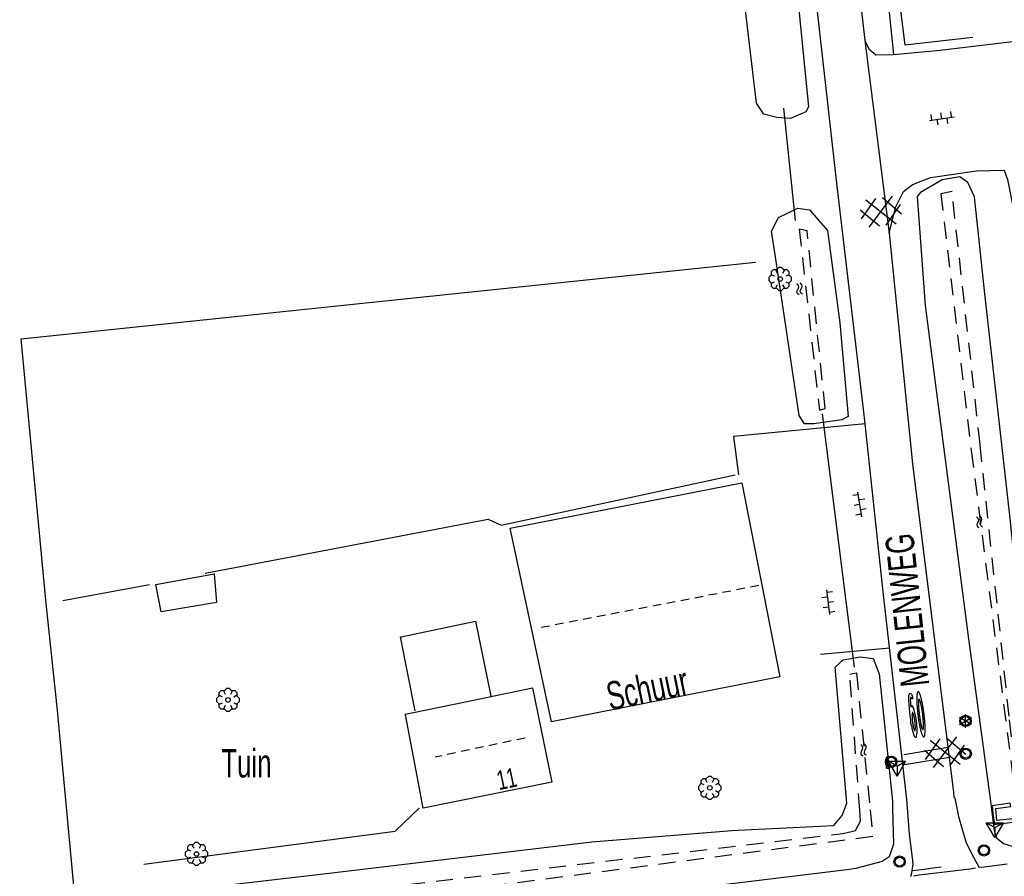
# Model space of a CAD drawing. Extents: x 99796 to 103543, y 406299 to 407646.
# Tile 82 of 85: x 103185 to 103272, y 406785 to 406860. Entities that reach past the tile are written whole.
import ezdxf
from ezdxf.enums import TextEntityAlignment as Align

# ---------------------------------------------------------------- set-up
doc = ezdxf.new("R2010")
doc.units = 0
doc.linetypes.add('Noklijn', pattern=[1.25, 0.75, -0.5])
doc.linetypes.add('Slootbodem', pattern=[2.5, 1.5, -1])
for name, color, linetype in [('1101', 252, 'CONTINUOUS'), ('1104', 252, 'CONTINUOUS'), ('1110', 252, 'CONTINUOUS'), ('1209', 252, 'CONTINUOUS'), ('1211', 252, 'CONTINUOUS'), ('1233', 252, 'CONTINUOUS'), ('1404', 252, 'CONTINUOUS'), ('1406', 252, 'Slootbodem'), ('1604', 252, 'CONTINUOUS'), ('1605', 252, 'CONTINUOUS'), ('1701', 252, 'CONTINUOUS'), ('1901', 252, 'Noklijn'), ('2005', 252, 'Raster'), ('2006', 252, 'Heg haag'), ('2401', 252, 'CONTINUOUS'), ('2701', 252, 'CONTINUOUS'), ('2901', 252, 'CONTINUOUS'), ('3001', 252, 'CONTINUOUS'), ('3302', 252, 'CONTINUOUS'), ('3701', 252, 'CONTINUOUS'), ('4411', 252, 'CONTINUOUS'), ('4413', 252, 'CONTINUOUS'), ('4501', 252, 'CONTINUOUS'), ('4502', 252, 'CONTINUOUS'), ('4601', 252, 'CONTINUOUS')]:
    doc.layers.add(name, color=color, linetype=linetype)
doc.layers.add('1208', color=252, linetype='CONTINUOUS', lineweight=30)
doc.linetypes.add('Heg haag', pattern='A,4,-1,[4,dgnlstyle.shx,S=0.004016,R=0,X=0,Y=0],-1', length=6)
doc.linetypes.add('Raster', pattern='A,4,-1,[1,dgnlstyle.shx,S=0.004,R=0,X=0,Y=0],-1', length=6)

# ---------------------------------------------------------------- blocks, each defined once
blk = doc.blocks.new('BOOM', base_point=(97503.821083, 403507.602474))
at = {"layer": '2901'}
for points in [[(97503.491578, 403508.39797, 0), (97503.202364, 403508.39797, 0), (97503.025588, 403508.221193, 0), (97503.025588, 403507.931979, 0)], [(97504.071083, 403508.102474, 0), (97504.196083, 403508.352474, 0), (97503.946083, 403508.602474, 0), (97503.696083, 403508.602474, 0), (97503.446083, 403508.352474, 0), (97503.571083, 403508.102474, 0)], [(97504.616578, 403507.931979, 0), (97504.616578, 403508.221193, 0), (97504.439801, 403508.39797, 0), (97504.150588, 403508.39797, 0)], [(97503.321083, 403507.852474, 0), (97503.071083, 403507.977474, 0), (97502.821083, 403507.727474, 0), (97502.821083, 403507.477474, 0), (97503.071083, 403507.227474, 0), (97503.321083, 403507.352474, 0)], [(97503.025588, 403507.27297, 0), (97503.025588, 403506.983756, 0), (97503.202364, 403506.806979, 0), (97503.491578, 403506.806979, 0)], [(97504.150588, 403506.806979, 0), (97504.439801, 403506.806979, 0), (97504.616578, 403506.983756, 0), (97504.616578, 403507.27297, 0)], [(97504.321083, 403507.352474, 0), (97504.571083, 403507.227474, 0), (97504.821083, 403507.477474, 0), (97504.821083, 403507.727474, 0), (97504.571083, 403507.977474, 0), (97504.321083, 403507.852474, 0)], [(97503.571083, 403507.102474, 0), (97503.446083, 403506.852474, 0), (97503.696083, 403506.602474, 0), (97503.946083, 403506.602474, 0), (97504.196083, 403506.852474, 0), (97504.071083, 403507.102474, 0)]]:
    blk.add_polyline3d(points, dxfattribs=at)
blk.add_circle((97503.821083, 403507.602474), 0.2, dxfattribs=at)
blk.add_circle((97503.821083, 403507.602474), 0.2, dxfattribs=at)
blk = doc.blocks.new('100', base_point=(97530.523591, 404577.892233))
at = {"layer": '3302'}
blk.add_polyline3d([(97529.773591, 404578.324233, 0), (97531.273591, 404578.324233, 0), (97530.523591, 404577.024233, 0)], close=True, dxfattribs=at)
for points in [[(97530.523591, 404577.892233, 0), (97529.773591, 404578.324233, 0)], [(97530.523591, 404577.892233, 0), (97531.273591, 404578.324233, 0)], [(97530.523591, 404577.892233, 0), (97530.523591, 404577.024233, 0)]]:
    blk.add_polyline3d(points, dxfattribs=at)
blk = doc.blocks.new('LICHTMAST', base_point=(106423.199838, 404577.892233))
at = {"layer": '2701'}
for points in [[(106423.199838, 404577.292233, 0), (106423.199838, 404578.492233, 0)], [(106422.680222, 404577.592233, 0), (106423.719453, 404578.192234, 0)], [(106423.719453, 404577.592234, 0), (106422.680222, 404578.192233, 0)]]:
    blk.add_polyline3d(points, dxfattribs=at)
blk = doc.blocks.new('VERKEERSBORD', base_point=(97503.821083, 403507.602474))
at = {"layer": '2401'}
for radius in [0.5, 0.5, 0.4, 0.4]:
    blk.add_circle((97503.821083, 403507.602474), radius, dxfattribs=at)
blk = doc.blocks.new('PAALTJE', base_point=(97500.879966, 403507.602474))
at = {"layer": '3001'}
for points in [[(97500.929966, 403508.552474, 0), (97500.979966, 403508.552474, 0), (97500.979966, 403508.502474, 0), (97500.929966, 403508.502474, 0), (97500.979966, 403507.602474, 0), (97500.779966, 403507.602474, 0), (97500.829966, 403508.502474, 0), (97500.779966, 403508.502474, 0), (97500.779966, 403508.552474, 0), (97500.829966, 403508.552474, 0)], [(97500.829966, 403508.552474, 0), (97500.779966, 403508.552474, 0), (97500.779966, 403508.502474, 0), (97500.829966, 403508.502474, 0), (97500.779966, 403507.602474, 0), (97500.979966, 403507.602474, 0), (97500.929966, 403508.502474, 0), (97500.979966, 403508.502474, 0), (97500.979966, 403508.552474, 0), (97500.929966, 403508.552474, 0)]]:
    blk.add_polyline3d(points, dxfattribs=at)
blk.add_arc((97500.879966, 403508.552474), 0.05, 0, 180, dxfattribs=at)
blk.add_arc((97500.879966, 403508.552474), 0.05, 0, 180, dxfattribs=at)
blk = doc.blocks.new('WATERSYMBOOL', base_point=(97503.821083, 403517.176353))
at = {"layer": '4601'}
for points in [[(97503.321083, 403517.326353, 0), (97503.383583, 403517.388853, 0), (97503.508583, 403517.451353, 0), (97503.633583, 403517.451353, 0), (97503.758583, 403517.388853, 0), (97503.821083, 403517.326353, 0), (97503.883583, 403517.263853, 0), (97504.008583, 403517.201353, 0), (97504.133583, 403517.201353, 0), (97504.258583, 403517.263853, 0), (97504.321083, 403517.326353, 0)], [(97503.321083, 403517.026353, 0), (97503.383583, 403517.088853, 0), (97503.508583, 403517.151353, 0), (97503.633583, 403517.151353, 0), (97503.758583, 403517.088853, 0), (97503.821083, 403517.026353, 0), (97503.883583, 403516.963853, 0), (97504.008583, 403516.901353, 0), (97504.133583, 403516.901353, 0), (97504.258583, 403516.963853, 0), (97504.321083, 403517.026353, 0)]]:
    blk.add_polyline3d(points, dxfattribs=at)
blk = doc.blocks.new('TEKST_60', base_point=(97500.879966, 403507.602474))
at = {"layer": '1233'}
for points in [[(97501.529114, 403508.315661, 0), (97501.530074, 403508.310162, 0), (97501.532959, 403508.304676, 0), (97501.537762, 403508.299214, 0), (97501.544473, 403508.293791, 0), (97501.553073, 403508.288419, 0), (97501.563544, 403508.283112, 0), (97501.575859, 403508.277881, 0), (97501.589989, 403508.27274, 0), (97501.6059, 403508.267701, 0), (97501.623553, 403508.262776, 0), (97501.642907, 403508.257977, 0), (97501.663914, 403508.253316, 0), (97501.686523, 403508.248804, 0), (97501.710682, 403508.244451, 0), (97501.73633, 403508.24027, 0), (97501.763407, 403508.236267, 0), (97501.791846, 403508.232456, 0), (97501.82158, 403508.228843, 0), (97501.852538, 403508.225437, 0), (97501.884642, 403508.222247, 0), (97501.91782, 403508.219282, 0), (97501.951988, 403508.216547, 0), (97501.987066, 403508.21405, 0), (97502.022964, 403508.211796, 0), (97502.059602, 403508.20979, 0), (97502.09689, 403508.208039, 0), (97502.134739, 403508.206545, 0), (97502.173057, 403508.205314, 0), (97502.211745, 403508.204346, 0), (97502.250723, 403508.203645, 0), (97502.290584, 403508.206804, 0), (97502.329842, 403508.206641, 0), (97502.3691, 403508.206749, 0), (97502.408268, 403508.207125, 0), (97502.447246, 403508.207771, 0), (97502.485943, 403508.208684, 0), (97502.524261, 403508.209862, 0), (97502.562108, 403508.211302, 0), (97502.599395, 403508.213, 0), (97502.636042, 403508.214954, 0), (97502.671938, 403508.217157, 0), (97502.707025, 403508.219605, 0), (97502.741191, 403508.222292, 0), (97502.774376, 403508.22521, 0), (97502.806482, 403508.228354, 0), (97502.837447, 403508.231716, 0), (97502.867192, 403508.235286, 0), (97502.895636, 403508.239058, 0), (97502.922018, 403508.239431, 0), (97502.947672, 403508.243577, 0), (97502.971845, 403508.247896, 0), (97502.994458, 403508.252376, 0), (97503.015471, 403508.257007, 0), (97503.034833, 403508.261779, 0), (97503.052495, 403508.266678, 0), (97503.068406, 403508.271694, 0), (97503.082547, 403508.276815, 0), (97503.094868, 403508.282029, 0), (97503.105348, 403508.287322, 0), (97503.113958, 403508.292681, 0), (97503.120667, 403508.298095, 0), (97503.125486, 403508.303549, 0), (97503.128375, 403508.309032, 0), (97503.129067, 403508.312623, 0), (97503.128381, 403508.320027, 0), (97503.125498, 403508.325514, 0), (97503.120695, 403508.330975, 0), (97503.113982, 403508.336399, 0), (97503.105388, 403508.34177, 0), (97503.094914, 403508.347078, 0), (97503.0826, 403508.352309, 0), (97503.068465, 403508.35745, 0), (97503.05256, 403508.362488, 0), (97503.034905, 403508.367412, 0), (97503.015549, 403508.372211, 0), (97502.994543, 403508.376873, 0), (97502.971937, 403508.381385, 0), (97502.94778, 403508.385737, 0), (97502.922133, 403508.38992, 0), (97502.895056, 403508.393922, 0), (97502.866609, 403508.397734, 0), (97502.836882, 403508.401347, 0), (97502.805924, 403508.404753, 0), (97502.773816, 403508.407942, 0), (97502.740638, 403508.410907, 0), (97502.70647, 403508.413642, 0), (97502.671392, 403508.41614, 0), (97502.635728, 403508.416385, 0), (97502.599084, 403508.418312, 0), (97502.56178, 403508.419988, 0), (97502.523925, 403508.421412, 0), (97502.485601, 403508.422578, 0), (97502.446896, 403508.423484, 0), (97502.407911, 403508.42413, 0), (97502.368737, 403508.424512, 0), (97502.329472, 403508.42463, 0), (97502.290198, 403508.424484, 0), (97502.251024, 403508.424073, 0), (97502.212039, 403508.423399, 0), (97502.173336, 403508.422464, 0), (97502.135012, 403508.42127, 0), (97502.097158, 403508.419818, 0), (97502.059855, 403508.418115, 0), (97502.023213, 403508.416162, 0), (97501.9873, 403508.413966, 0), (97501.952218, 403508.411531, 0), (97501.918036, 403508.408863, 0), (97501.884855, 403508.405968, 0), (97501.852742, 403508.402854, 0), (97501.821776, 403508.399529, 0), (97501.792034, 403508.395998, 0), (97501.763587, 403508.392273, 0), (97501.736502, 403508.388361, 0), (97501.710847, 403508.384272, 0), (97501.686682, 403508.380016, 0), (97501.664066, 403508.375602, 0), (97501.643053, 403508.371043, 0), (97501.623693, 403508.366348, 0), (97501.605968, 403508.363512, 0), (97501.59005, 403508.358495, 0), (97501.575912, 403508.353374, 0), (97501.56359, 403508.348161, 0), (97501.553112, 403508.342868, 0), (97501.544504, 403508.337508, 0), (97501.537785, 403508.332094, 0), (97501.532974, 403508.32664, 0), (97501.529806, 403508.319252, 0)], [(97500.879966, 403507.602474, 0), (97500.881649, 403507.587424, 0), (97500.888877, 403507.573963, 0), (97500.900901, 403507.560569, 0), (97500.917692, 403507.547273, 0), (97500.939209, 403507.534108, 0), (97500.965401, 403507.521106, 0), (97500.996205, 403507.508299, 0), (97501.031546, 403507.495716, 0), (97501.071338, 403507.483388, 0), (97501.115488, 403507.471346, 0), (97501.163887, 403507.459617, 0), (97501.21642, 403507.44823, 0), (97501.27296, 403507.437212, 0), (97501.333371, 403507.426592, 0), (97501.397506, 403507.416392, 0), (97501.465212, 403507.406639, 0), (97501.536326, 403507.397356, 0), (97501.610675, 403507.388565, 0), (97501.688082, 403507.380288, 0), (97501.76836, 403507.372544, 0), (97501.851314, 403507.36535, 0), (97501.936747, 403507.358727, 0), (97502.024447, 403507.35269, 0), (97502.114218, 403507.347252, 0), (97502.205818, 403507.342426, 0), (97502.299049, 403507.338225, 0), (97502.39368, 403507.334659, 0), (97502.48948, 403507.331736, 0), (97502.586221, 403507.329463, 0), (97502.683672, 403507.327846, 0), (97502.781592, 403507.326889, 0), (97502.879742, 403507.326593, 0), (97502.977902, 403507.32696, 0), (97503.075822, 403507.327989, 0), (97503.173261, 403507.329677, 0), (97503.27, 403507.332021, 0), (97503.365799, 403507.335013, 0), (97503.460427, 403507.338649, 0), (97503.553655, 403507.342917, 0), (97503.645262, 403507.34781, 0), (97503.735018, 403507.353314, 0), (97503.822724, 403507.359415, 0), (97503.908149, 403507.366101, 0), (97503.991093, 403507.373354, 0), (97504.071367, 403507.381157, 0), (97504.14877, 403507.389491, 0), (97504.223112, 403507.398336, 0), (97504.294223, 403507.407671, 0), (97504.361913, 403507.417474, 0), (97504.426043, 403507.42772, 0), (97504.486451, 403507.438384, 0), (97504.542979, 403507.449443, 0), (97504.595505, 403507.460869, 0), (97504.643901, 403507.472633, 0), (97504.688036, 403507.484707, 0), (97504.727819, 403507.497064, 0), (97504.763152, 403507.509673, 0), (97504.793943, 403507.522503, 0), (97504.820134, 403507.535524, 0), (97504.841634, 403507.548704, 0), (97504.858422, 403507.562012, 0), (97504.87043, 403507.575415, 0), (97504.877646, 403507.588882, 0), (97504.879966, 403507.602474, 0), (97504.877637, 403507.615874, 0), (97504.87041, 403507.629335, 0), (97504.858393, 403507.642731, 0), (97504.841595, 403507.656026, 0), (97504.820085, 403507.66919, 0), (97504.793885, 403507.682192, 0), (97504.763084, 403507.695, 0), (97504.727742, 403507.707583, 0), (97504.68795, 403507.71991, 0), (97504.643806, 403507.731954, 0), (97504.595402, 403507.743683, 0), (97504.542867, 403507.75507, 0), (97504.486332, 403507.766086, 0), (97504.425915, 403507.776708, 0), (97504.361778, 403507.786906, 0), (97504.294081, 403507.79666, 0), (97504.222963, 403507.805943, 0), (97504.148615, 403507.814734, 0), (97504.071206, 403507.823012, 0), (97503.990926, 403507.830756, 0), (97503.907977, 403507.837948, 0), (97503.822547, 403507.844571, 0), (97503.734837, 403507.85061, 0), (97503.645076, 403507.856048, 0), (97503.553466, 403507.860873, 0), (97503.460235, 403507.865074, 0), (97503.365604, 403507.86864, 0), (97503.269804, 403507.871563, 0), (97503.173063, 403507.873836, 0), (97503.075622, 403507.875453, 0), (97502.977702, 403507.87641, 0), (97502.879542, 403507.876706, 0), (97502.781392, 403507.876339, 0), (97502.683472, 403507.87531, 0), (97502.586023, 403507.873622, 0), (97502.489284, 403507.871278, 0), (97502.393485, 403507.868286, 0), (97502.298857, 403507.86465, 0), (97502.205629, 403507.860381, 0), (97502.114032, 403507.85549, 0), (97502.024266, 403507.849986, 0), (97501.93657, 403507.843884, 0), (97501.851142, 403507.837198, 0), (97501.768193, 403507.829945, 0), (97501.687921, 403507.822142, 0), (97501.61052, 403507.813809, 0), (97501.536177, 403507.804963, 0), (97501.46507, 403507.795628, 0), (97501.397371, 403507.785825, 0), (97501.333243, 403507.77558, 0), (97501.272841, 403507.764914, 0), (97501.216308, 403507.753856, 0), (97501.163784, 403507.742431, 0), (97501.115393, 403507.730667, 0), (97501.071252, 403507.718591, 0), (97501.031469, 403507.706235, 0), (97500.996137, 403507.693626, 0), (97500.965343, 403507.680796, 0), (97500.93916, 403507.667775, 0), (97500.917652, 403507.654595, 0), (97500.900871, 403507.641287, 0), (97500.888857, 403507.627883, 0), (97500.881639, 403507.614417, 0)], [(97501.529368, 403507.601157, 0), (97501.530997, 403507.593796, 0), (97501.535875, 403507.586454, 0), (97501.54399, 403507.579148, 0), (97501.555324, 403507.571897, 0), (97501.569847, 403507.564718, 0), (97501.587526, 403507.557627, 0), (97501.608318, 403507.550642, 0), (97501.632172, 403507.54378, 0), (97501.659032, 403507.537057, 0), (97501.688833, 403507.530491, 0), (97501.721502, 403507.524096, 0), (97501.756961, 403507.517887, 0), (97501.795125, 403507.511881, 0), (97501.835902, 403507.506091, 0), (97501.879194, 403507.50053, 0), (97501.924895, 403507.495214, 0), (97501.972897, 403507.490153, 0), (97502.023079, 403507.485362, 0), (97502.075331, 403507.480851, 0), (97502.129514, 403507.47663, 0), (97502.185507, 403507.47271, 0), (97502.24318, 403507.469103, 0), (97502.302373, 403507.465812, 0), (97502.362967, 403507.462851, 0), (97502.4248, 403507.460223, 0), (97502.487734, 403507.457936, 0), (97502.551608, 403507.455995, 0), (97502.616272, 403507.454406, 0), (97502.681576, 403507.45317, 0), (97502.747349, 403507.452293, 0), (97502.813443, 403507.451775, 0), (97502.880029, 403507.450275, 0), (97502.94595, 403507.451823, 0), (97503.012054, 403507.452389, 0), (97503.077827, 403507.453315, 0), (97503.14312, 403507.454598, 0), (97503.207792, 403507.456235, 0), (97503.271665, 403507.458222, 0), (97503.334587, 403507.460555, 0), (97503.396428, 403507.463228, 0), (97503.45701, 403507.466234, 0), (97503.516211, 403507.469567, 0), (97503.573871, 403507.473217, 0), (97503.629861, 403507.477177, 0), (97503.684051, 403507.481437, 0), (97503.73629, 403507.485986, 0), (97503.786478, 403507.490815, 0), (97503.834476, 403507.49591, 0), (97503.880174, 403507.50126, 0), (97503.923461, 403507.506852, 0), (97503.964227, 403507.512672, 0), (97504.002392, 403507.518706, 0), (97504.037847, 403507.52494, 0), (97504.070512, 403507.53136, 0), (97504.100306, 403507.537948, 0), (97504.127159, 403507.54469, 0), (97504.151011, 403507.551569, 0), (97504.171793, 403507.558569, 0), (97504.189464, 403507.565673, 0), (97504.203984, 403507.572863, 0), (97504.215314, 403507.580122, 0), (97504.223423, 403507.587434, 0), (97504.228301, 403507.59478, 0), (97504.229919, 403507.602142, 0), (97504.228296, 403507.609503, 0), (97504.223412, 403507.616845, 0), (97504.215298, 403507.62415, 0), (97504.203963, 403507.631402, 0), (97504.189437, 403507.638582, 0), (97504.171761, 403507.645672, 0), (97504.150974, 403507.652657, 0), (97504.127117, 403507.659519, 0), (97504.100259, 403507.666241, 0), (97504.07046, 403507.672808, 0), (97504.037791, 403507.679203, 0), (97504.002332, 403507.685411, 0), (97503.964162, 403507.691419, 0), (97503.923391, 403507.697209, 0), (97503.8801, 403507.702769, 0), (97503.834399, 403507.708086, 0), (97503.786397, 403507.713145, 0), (97503.736205, 403507.717937, 0), (97503.683963, 403507.722449, 0), (97503.62977, 403507.726669, 0), (97503.573777, 403507.730588, 0), (97503.516114, 403507.734197, 0), (97503.456911, 403507.737486, 0), (97503.396327, 403507.740449, 0), (97503.334892, 403507.741248, 0), (97503.27156, 403507.745363, 0), (97503.207686, 403507.747303, 0), (97503.143012, 403507.748894, 0), (97503.077718, 403507.750128, 0), (97503.011945, 403507.751006, 0), (97502.945841, 403507.751524, 0), (97502.879587, 403507.751681, 0), (97502.813334, 403507.751475, 0), (97502.74724, 403507.750909, 0), (97502.681467, 403507.749984, 0), (97502.616164, 403507.748702, 0), (97502.551502, 403507.747064, 0), (97502.487629, 403507.745077, 0), (97502.424697, 403507.742744, 0), (97502.362866, 403507.740072, 0), (97502.302274, 403507.737065, 0), (97502.243083, 403507.733733, 0), (97502.185413, 403507.730082, 0), (97502.129423, 403507.726122, 0), (97502.075243, 403507.721862, 0), (97502.022994, 403507.717312, 0), (97501.972816, 403507.712484, 0), (97501.924818, 403507.707389, 0), (97501.87912, 403507.70204, 0), (97501.835832, 403507.696448, 0), (97501.79506, 403507.690628, 0), (97501.7569, 403507.684592, 0), (97501.721445, 403507.678358, 0), (97501.688781, 403507.671939, 0), (97501.658985, 403507.665351, 0), (97501.63213, 403507.658609, 0), (97501.608281, 403507.651729, 0), (97501.587494, 403507.644729, 0), (97501.56982, 403507.637627, 0), (97501.555303, 403507.630436, 0), (97501.543974, 403507.623176, 0), (97501.535864, 403507.615865, 0), (97501.530992, 403507.608519, 0)]]:
    blk.add_polyline3d(points, close=True, dxfattribs=at)
blk.add_polyline3d([(97501.979123, 403508.556994, 0), (97502.12248, 403508.561154, 0), (97502.291923, 403508.565646, 0), (97502.476524, 403508.561283, 0), (97502.69397, 403508.555787, 0), (97502.879628, 403508.545046, 0), (97503.854992, 403508.530447, 0), (97504.27557, 403508.506412, 0), (97504.454291, 403508.484683, 0), (97504.571987, 403508.462932, 0), (97504.672248, 403508.441174, 0), (97504.73328, 403508.419402, 0), (97504.772519, 403508.393263, 0), (97504.807399, 403508.367123, 0), (97504.824845, 403508.336618, 0), (97504.829217, 403508.301749, 0), (97504.811799, 403508.253795, 0), (97504.781966, 403508.221913, 0), (97504.733361, 403508.197102, 0), (97504.672345, 403508.175285, 0), (97504.593892, 403508.157821, 0), (97504.54159, 403508.149085, 0), (97504.450056, 403508.144692, 0), (97504.332366, 403508.149008, 0), (97504.327969, 403508.253619, 0), (97504.415145, 403508.25365, 0), (97504.450013, 403508.262381, 0), (97504.467442, 403508.279822, 0), (97504.467434, 403508.301617, 0), (97504.449992, 403508.319046, 0), (97504.410755, 403508.340825, 0), (97504.358444, 403508.353883, 0), (97504.227671, 403508.375629, 0), (97504.092542, 403508.388657, 0), (97503.93562, 403508.401676, 0), (97503.611566, 403508.412127, 0)], dxfattribs=at)
for centre, radius, start, end in [((97501.001791, 403508.314443), 0.072825, 178.708036, 246.680047), ((97501.001798, 403508.314302), 0.072835, 113.364145, 178.597554), ((97501.632256, 403506.85329), 1.664072, 100.145568, 113.342233), ((97501.63119, 403509.775923), 1.664072, 246.69956, 259.896225), ((97502.05062, 403504.515376), 4.039124, 94.251173, 100.145568), ((97502.047849, 403512.114141), 4.039124, 259.896225, 265.79062), ((97502.332276, 403500.726285), 7.838669, 92.582202, 94.251173), ((97502.109843, 403517.719058), 9.65679, 271.303976, 277.198371), ((97503.026762, 403509.776432), 1.664072, 280.145568, 293.342233), ((97503.027828, 403506.853799), 1.664072, 66.69956, 69.464415), ((97503.657282, 403508.315345), 0.072742, 0.020897, 66.69956), ((97503.657282, 403508.315345), 0.072742, 293.342233, 0.020897), ((97502.326741, 403515.903437), 7.838669, 265.79062, 270.020897)]:
    blk.add_arc(centre, radius, start, end, dxfattribs=at)
blk = doc.blocks.new('GV6', base_point=(97503.821083, 403517.176353))
at = {"layer": '4411'}
for points in [[(97503.821083, 403517.145103, 0), (97503.977333, 403517.270103, 0)], [(97503.883583, 403517.082603, 0), (97504.133583, 403517.270103, 0)], [(97503.883583, 403517.270103, 0), (97504.133583, 403517.082603, 0)], [(97504.039833, 403517.270103, 0), (97504.196083, 403517.145103, 0)], [(97503.821083, 403517.207603, 0), (97503.977333, 403517.082603, 0)], [(97504.039833, 403517.082603, 0), (97504.196083, 403517.207603, 0)]]:
    blk.add_polyline3d(points, dxfattribs=at)
blk = doc.blocks.new('OV6', base_point=(97503.821083, 403517.176353))
at = {"layer": '4413'}
for points in [[(97503.852333, 403517.176353, 0), (97503.852333, 403517.207603, 0)], [(97503.977333, 403517.176353, 0), (97503.977333, 403517.207603, 0)], [(97504.102333, 403517.176353, 0), (97504.102333, 403517.207603, 0)], [(97503.821083, 403517.176353, 0), (97504.133583, 403517.176353, 0)], [(97503.914833, 403517.176353, 0), (97503.914833, 403517.145103, 0)], [(97504.039833, 403517.176353, 0), (97504.039833, 403517.145103, 0)]]:
    blk.add_polyline3d(points, dxfattribs=at)

msp = doc.modelspace()

# ---------------------------------------------------------------- linework, layer by layer
at = {"layer": '1101'}
for points in [[(103259.785385, 406824.411415, 0.054678), (103259.643824, 406825.717129, 0.052), (103257.341967, 406845.343076, 0.016), (103255.288959, 406863.610037, -0.022), (103253.381983, 406880.792938, 0.019), (103250.620053, 406904.118099, 0.088)], [(103257.268951, 406880.157031, -0.01), (103259.776072, 406858.145036, -0.046)], [(103259.776072, 406858.145036, -0.046), (103261.906938, 406841.196083, 0.04)], [(103261.929662, 406841.324233, 0.035822), (103261.906938, 406841.196083, 0.04)], [(103261.906938, 406841.196083, 0.04), (103263.958082, 406820.902936, 0.13), (103267.548, 406791.981, 0.263)], [(103263.45, 406791.36, 0.281), (103261.383907, 406809.629835, 0.085), (103259.785385, 406824.411415, 0.054678)], [(103267.548, 406791.981, 0.263), (103267.601, 406791.558, 0.24), (103267.676, 406791.483, 0.26), (103268, 406789.873, 0.31), (103268.642, 406787.629, 0.305), (103269.035468, 406786.835017, 0.32438)], [(103263.947031, 406786.234757, 0.358385), (103263.703, 406788.326, 0.311), (103263.536, 406790.25, 0.288), (103263.491, 406790.988, 0.27), (103263.45, 406791.36, 0.281)], [(103269.035468, 406786.835017, 0.32438), (103269.312, 406786.277, 0.338), (103269.822, 406785.388, 0.363)], [(103263.821, 406784.592, 0.407), (103263.897, 406784.92, 0.397), (103264.012, 406785.678, 0.371), (103263.947031, 406786.234757, 0.358385)]]:
    msp.add_polyline3d(points, dxfattribs=at)
at = {"layer": '1104'}
msp.add_polyline3d([(103272.282633, 406785.668726, 0.350249), (103270.259, 406785.415, 0.355), (103269.822, 406785.388, 0.363)], dxfattribs=at)
at = {"layer": '1110'}
for points in [[(103267.719136, 406874.008067, 0.067), (103262.029872, 406873.203032, 0.058), (103261.646912, 406873.087921, 0.061), (103261.06912, 406872.852855, 0.061), (103260.676847, 406872.652062, 0.061), (103262.285055, 406856.929101, -0.187)], [(103262.285055, 406856.929101, -0.187), (103266.39405, 406857.29418, -0.076), (103285.467164, 406859.594174, 0.04)], [(103259.776072, 406858.145036, -0.046), (103260.103152, 406857.408174, -0.118), (103260.740177, 406856.898181, -0.175), (103262.285055, 406856.929101, -0.187)], [(103264.482976, 406845.68096, -0.049), (103265.536115, 406846.085154, -0.058), (103269.592957, 406846.687906, -0.007), (103272.028179, 406846.750118, 0.196), (103272.309066, 406845.904105, 0.196), (103273.295895, 406840.905883, 0.172), (103274.201886, 406841.000878, 0.202), (103274.448872, 406839.904897, 0.199)], [(103261.906938, 406841.196083, 0.04), (103262.456045, 406843.455099, 0.000609), (103263.163105, 406844.849848, -0.026233), (103263.929025, 406845.451109, -0.041911), (103264.482976, 406845.68096, -0.049)], [(103259.785385, 406824.411415, 0.054678), (103248.209045, 406823.309846, 0.058), (103248.656825, 406819.941066, 0.031)], [(103261.948661, 406804.693453, 0.081215), (103255.87085, 406804.123111, 0.085)]]:
    msp.add_polyline3d(points, dxfattribs=at)
at = {"layer": '1208'}
for points in [[(103267.048583, 406795.937531, 0.240069), (103263.201103, 406795.281507, 0.279669)], [(103263.252885, 406794.443317, 0.267294), (103267.208771, 406795.104183, 0.269769)]]:
    msp.add_polyline3d(points, dxfattribs=at)
at = {"layer": '1209'}
msp.add_polyline3d([(103269.494, 406785.324, 0.394), (103269.007, 406785.247, 0.398), (103266.529, 406784.932, 0.414), (103264.536, 406784.705, 0.404), (103264.049, 406784.621, 0.397)], dxfattribs=at)
at = {"layer": '1211'}
msp.add_polyline3d([(103263.998, 406785.118, 0.399), (103264.98, 406785.244, 0.41), (103265.988, 406785.377, 0.402), (103266.471, 406785.441, 0.403)], dxfattribs=at)
at = {"layer": '1404'}
for points in [[(103248.520107, 406907.863133, -0.076), (103251.318172, 406885.468178, -0.121), (103253.208012, 406868.569143, -0.157), (103254.818828, 406852.310859, -0.133), (103254.565881, 406851.876863, -0.112), (103253.218816, 406851.297952, -0.07), (103252.02188, 406851.385869, -0.055), (103250.877843, 406851.667129, -0.046), (103250.244171, 406852.647998, -0.112), (103247.46585, 406876.216047, -0.181), (103245.586068, 406894.215159, -0.184), (103244.244964, 406906.402074, -0.181)], [(103340.208814, 406802.105867, -0.31), (103320.180909, 406799.422167, -0.298), (103300.677151, 406796.649061, -0.4), (103277.033851, 406793.687828, -0.34), (103275.354118, 406793.928854, -0.337), (103274.993137, 406794.170998, -0.334), (103274.726034, 406794.854962, -0.334), (103272.551955, 406816.083901, -0.019), (103270.304114, 406835.849174, -0.013), (103269.397006, 406844.399832, -0.037), (103268.818096, 406845.663078, -0.046), (103268.112154, 406846.160032, -0.052), (103266.553865, 406845.892184, -0.043), (103264.671103, 406844.773107, 0.061), (103264.373825, 406844.43187, 0.064), (103265.057043, 406834.842973, 0.157), (103268.824057, 406805.941053, 0.094), (103270.774991, 406791.420244, 0.088965), (103270.994411, 406789.786704, 0.088399), (103271.14901, 406788.637079, 0.088), (103271.353901, 406787.991859, 0.088), (103271.961869, 406787.506826, 0.088), (103272.706182, 406787.268035, 0.082)], [(103181.198151, 406781.106033, -0.184), (103194.739953, 406782.789119, -0.274), (103212.154941, 406784.813069, -0.4), (103235.75689, 406787.627898, -0.37), (103248.080895, 406788.64304, -0.373), (103248.636708, 406788.669862, -0.370583), (103257.045061, 406789.077036, -0.334), (103257.767022, 406789.96291, -0.331), (103257.915662, 406790.333949, -0.32787), (103258.193941, 406791.029833, -0.322), (103257.146017, 406802.995838, 0.061), (103257.851959, 406803.651117, 0.07), (103259.358839, 406803.915985, 0.07), (103260.489092, 406803.774052, 0.07), (103261.037827, 406802.429967, 0.07), (103262.19304, 406791.219078, 0.091), (103262.207569, 406790.552996, 0.100508), (103262.276114, 406787.437163, 0.145), (103261.889056, 406786.325164, 0.145), (103261.287049, 406785.92097, 0.148)], [(103261.287049, 406785.92097, 0.148), (103258.978114, 406785.289161, 0.178), (103258.179121, 406785.191056, 0.177277), (103235.756145, 406782.437824, 0.157), (103215.379924, 406779.906862, 0.163), (103196.053118, 406777.413897, 0.16), (103191.784449, 406776.902793, 0.124969), (103176.069171, 406775.021143, -0.004), (103150.251638, 406771.870937, 0.29018)]]:
    msp.add_polyline3d(points, dxfattribs=at)
msp.add_polyline3d([(103251.90118, 406839.118116, -0.226), (103251.548023, 406841.358133, -0.205), (103252.169029, 406842.584871, -0.103), (103253.871114, 406843.401827, -0.055), (103254.887001, 406843.258031, -0.058), (103256.475837, 406841.421835, -0.058), (103257.568092, 406833.302938, -0.043), (103258.300857, 406825.051047, 0.049), (103257.739083, 406824.77314, 0.049), (103255.290077, 406824.406944, 0.019), (103254.46716, 406824.424081, -0.001), (103253.97803, 406825.147905, -0.079)], close=True, dxfattribs=at)
at = {"layer": '1406'}
msp.add_polyline3d([(103348.049, 406801.122, -1.77), (103307.891, 406795.883, -1.79), (103282.084, 406792.47, -1.613), (103274.164, 406790.894, -2.082), (103273.245, 406791.926, -1.971), (103272.447, 406798.71, -1.56), (103269.899, 406822.612, -1.343), (103267.43, 406844.854, -1.562), (103266.454, 406844.666, -1.638), (103269.124, 406822.075, -1.328), (103272.981988, 406791.781746, -2.006938), (103273.221, 406789.905, -2.049), (103276.526, 406790.363, -1.798), (103303.994, 406793.89, -1.734), (103339.108, 406798.378, -1.777)], dxfattribs=at)
for points in [[(103255.768, 406825.631, -1.511), (103256.269, 406825.769, -1.512), (103254.682, 406841.408, -1.7), (103253.998, 406841.54, -1.662)], [(103258.954, 406788.63, -1.916), (103259.396923, 406789.466227, -1.898965), (103259.327812, 406790.390378, -1.883672), (103258.43, 406802.396, -1.685), (103259.021, 406802.51, -1.786), (103260.234017, 406790.450984, -1.801906), (103260.47, 406788.105, -1.805), (103189.075837, 406778.830136, -1.636), (103149.704, 406774.094, -1.77), (103149.522, 406775.137, -1.787), (103165.889, 406777.505, -1.669), (103189.775, 406780.425, -1.761), (103257.856797, 406788.365011, -1.913419)]]:
    msp.add_polyline3d(points, close=True, dxfattribs=at)
at = {"layer": '1604'}
msp.add_polyline3d([(103270.954566, 406790.553113, 0.0209), (103271.173218, 406789.164005, 0.0419)], dxfattribs=at)
at = {"layer": '1605'}
for points in [[(103252.601535, 406852.193885, -2.1), (103253.636048, 406842.315533, -2.1)], [(103256.001235, 406825.302132, -2.1), (103258.827613, 406802.996583, -2.1)]]:
    msp.add_polyline3d(points, dxfattribs=at)
msp.add_polyline3d([(103272.772864, 406789.374687, -1.377281), (103272.737102, 406789.672338, -1.35), (103271.385939, 406789.51066, -1.35), (103271.27865, 406790.559329, -1.35), (103272.594423, 406790.747084, -1.35), (103272.551955, 406791.04399, -1.418881), (103270.951197, 406790.815629, 0.158719), (103271.118463, 406789.176502, 0.309119)], close=True, dxfattribs=at)
at = {"layer": '1701'}
for points in [[(103232.208178, 406798.20586, 2.797), (103228.564099, 406815.234162, 2.092), (103248.950005, 406819.220968, 2.11), (103252.293081, 406802.144982, 3.202)], [(103202.735171, 406808.704846, 2.242), (103197.875158, 406807.871871, 2.227), (103197.403163, 406810.282134, 2.161), (103202.541084, 406811.208986, 2.161)], [(103219.346986, 406798.867099, 4.441), (103220.084221, 406799.020581, 3.445497), (103224.484534, 406799.935885, 3.613), (103226.597146, 406800.375469, 2.545), (103230.539993, 406801.196151, 4.441), (103232.245059, 406792.898067, 4.141), (103220.932842, 406790.592112, 4.192), (103220.304013, 406793.874093, 2.839675), (103219.357044, 406798.815318, 2.797)]]:
    msp.add_polyline3d(points, close=True, dxfattribs=at)
msp.add_polyline3d([(103220.228753, 406799.160219, 3.646499), (103218.935329, 406805.668072, 3.498499), (103218.986897, 406805.670136, 3.461499), (103225.51387, 406807.066593, 3.498499), (103226.862989, 406800.457667, 3.609499)], dxfattribs=at)
at = {"layer": '1901'}
for points in [[(103250.446082, 406810.184904, 10.177), (103230.840997, 406806.400009, 10.12)], [(103229.889185, 406796.773859, 7.339), (103221.966983, 406795.090027, 7.33)]]:
    msp.add_polyline3d(points, dxfattribs=at)
at = {"layer": '2005'}
for points in [[(103187.752054, 406808.913835, -0.217), (103185.570896, 406831.898131, -0.226), (103250.143961, 406838.652082, -0.196)], [(103201.75989, 406811.265983, -0.16), (103226.651163, 406816.04404, -0.109), (103227.791102, 406815.490835, -0.109), (103248.352841, 406819.938086, 0.112)], [(103190.309838, 406782.517173, -0.166), (103188.75602, 406799.190827, -0.154), (103187.752054, 406808.913835, -0.217)]]:
    msp.add_polyline3d(points, dxfattribs=at)
at = {"layer": '2006'}
for points in [[(103267.354057, 406872.918047, 0.814924), (103261.494175, 406872.038134, 0.814228), (103263.284177, 406857.754998, 0.763924), (103269.259916, 406858.447902, 0.763924)], [(103189.239935, 406808.872856, 1.306), (103196.851075, 406810.272075, 1.306)], [(103196.372003, 406785.675474, 0.229819), (103218.46819, 406788.587906, -0.278982), (103220.569626, 406790.60664, 0.086719)]]:
    msp.add_polyline3d(points, dxfattribs=at)

# ---------------------------------------------------------------- block references
at = {"layer": '1233', "rotation": 97.125017}
msp.add_blockref('TEKST_60', (103264.946774, 406796.872951, 0.29947), dxfattribs=at)
at = {"layer": '2401'}
for p in [(103268.617303, 406798.274778, 0.136), (103268.629969, 406795.396246, 0.304419), (103262.078673, 406794.681363, 0.287094), (103270.235569, 406786.886938, 0.444669), (103262.823359, 406785.901226, 0.214)]:
    msp.add_blockref('VERKEERSBORD', p, dxfattribs=at)
at = {"layer": '2701'}
msp.add_blockref('LICHTMAST', (103268.617303, 406798.274778, 0.136), dxfattribs=at)
at = {"layer": '2901'}
for p in [(103252.316923, 406837.161966, -0.07), (103203.761861, 406800.126992, -0.067), (103246.128843, 406792.395152, -0.016), (103200.992108, 406786.574014, -0.067)]:
    msp.add_blockref('BOOM', p, dxfattribs=at)
at = {"layer": '3001'}
msp.add_blockref('PAALTJE', (103261.772559, 406794.132802, 0.2109), dxfattribs=at)
at = {"layer": '3302'}
msp.add_blockref('100', (103271.195, 406788.895, 0.117), dxfattribs=at)
at = {"layer": '3701'}
msp.add_blockref('100', (103262.602822, 406794.299893, 0.274719), dxfattribs=at)
at = {"layer": '4411', "xscale": 9.5, "yscale": 13, "zscale": 9.5, "rotation": 7.337001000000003}
for p in [(103259.412111, 406842.857935, -0.941), (103265.061141, 406795.300879, -0.941)]:
    msp.add_blockref('GV6', p, dxfattribs=at)
at = {"layer": '4413', "yscale": 16}
for p, xscale, zscale, rotation in [((103265.450129, 406851.121117, 0.1677), 7, 7, 8.237210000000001), ((103259.502032, 406816.240977, 0.2112), 7.000000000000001, 7.000000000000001, 99.07434599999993), ((103256.38494, 406809.812002, -0.941), 7.000000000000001, 7.000000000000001, 277.352382)]:
    msp.add_blockref('OV6', p, dxfattribs=dict(at, xscale=xscale, zscale=zscale, rotation=rotation))
at = {"layer": '4601'}
for p, rotation in [((103254.024968, 406836.290993, -0.109), 101.136011), ((103269.847021, 406815.782897, -0.118), 104.727871), ((103259.659842, 406795.712151, -0.112), 101.529225)]:
    msp.add_blockref('WATERSYMBOOL', p, dxfattribs=dict(at, rotation=rotation))

# ---------------------------------------------------------------- texts
at = {"layer": '4501', "width": 0.68}
for s, rotation, p in [('MOLENWEG', 96.046694, (103263.477147, 406808.029078, -0.07)), ('Schuur', 11.672067, (103240.613923, 406801.177897, -0.067))]:
    msp.add_text(s, height=2.5, rotation=rotation, dxfattribs=at).set_placement(p, align=Align.MIDDLE)
msp.add_text('Tuin', height=2.5, dxfattribs=at).set_placement((103205.377892, 406794.603132, -0.067), align=Align.MIDDLE)
at = {"layer": '4502', "width": 0.68}
msp.add_text('11', height=1.7, rotation=11.740719, dxfattribs=at).set_placement((103228.269056, 406793.187149, -0.067), align=Align.MIDDLE)

doc.saveas('drawing.dxf')
